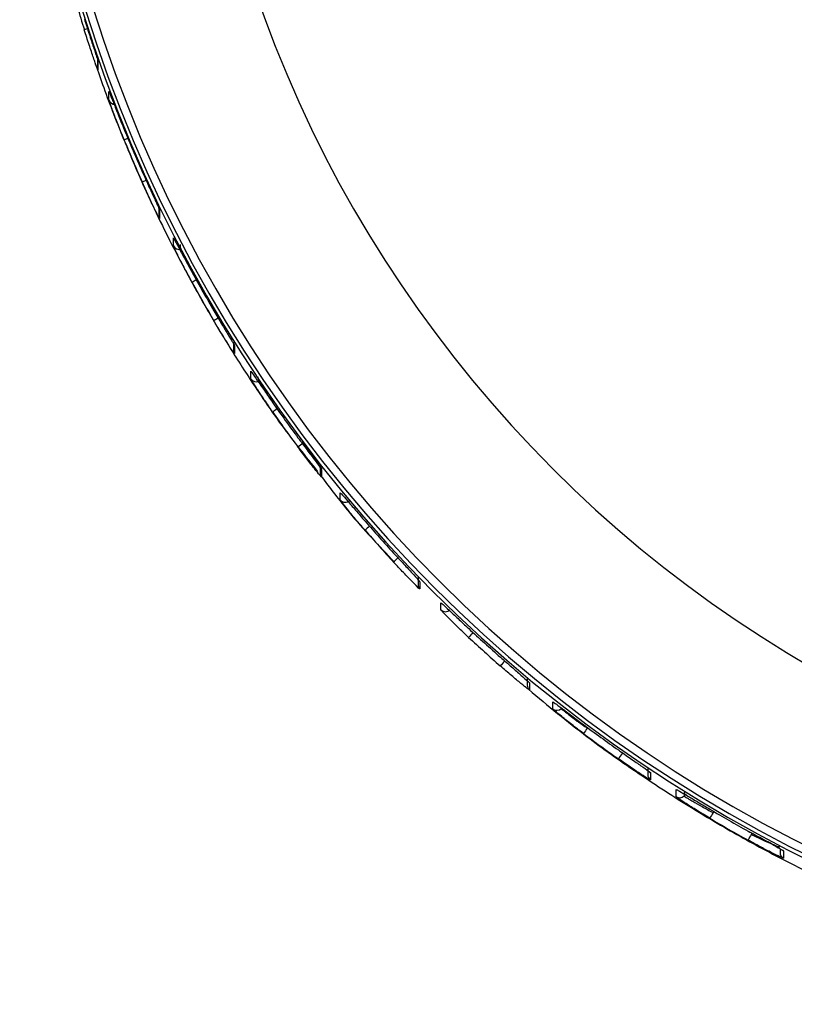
# Model space of a CAD drawing. Header units: millimetres. Extents: x -198 to 46, y -259 to 41.
# Tile 1 of 7: x -87 to -50, y -258 to -212. Entities that reach past the tile are written whole.
import ezdxf

# ---------------------------------------------------------------- set-up
doc = ezdxf.new("R2010")
doc.units = ezdxf.units.MM

msp = doc.modelspace()

# ---------------------------------------------------------------- linework, layer by layer
at = {"color": 7, "linetype": 'Continuous', "lineweight": 25}
for p, q in [((-83.302, -213.425), (-83.303, -213.861)), ((-83.286, -213.524), (-83.287, -213.96)), ((-82.76, -215.394), (-82.759, -214.985)), ((-80.409, -220.427), (-80.41, -220.836)), ((-80.379, -220.558), (-80.38, -220.967)), ((-79.721, -222.268), (-79.72, -221.888)), ((-76.89, -226.805), (-76.891, -227.186)), ((-76.844, -226.965), (-76.845, -227.346)), ((-76.068, -228.533), (-76.067, -228.177)), ((-72.803, -232.616), (-72.804, -232.972)), ((-72.739, -232.802), (-72.74, -233.158)), ((-71.853, -234.243), (-71.852, -233.904)), ((-68.18, -237.891), (-68.181, -238.229)), ((-68.095, -238.101), (-68.095, -238.439)), ((-68.289, -238.279), (-68.164, -238.417)), ((-67.103, -239.428), (-67.102, -239.097)), ((-63.031, -242.641), (-63.032, -242.972)), ((-62.923, -242.872), (-62.924, -243.204)), ((-61.826, -244.097), (-61.825, -243.763)), ((-60.182, -244.985), (-60.203, -245.006)), ((-57.351, -246.859), (-57.352, -247.193)), ((-57.264, -247.071), (-57.217, -247.11)), ((-57.217, -247.11), (-57.218, -247.444)), ((-56.011, -248.236), (-56.01, -247.892)), ((-55.638, -248.018), (-55.638, -248.195)), ((-55.638, -248.195), (-55.545, -248.101)), ((-54.226, -248.938), (-54.272, -248.985)), ((-52.474, -250.015), (-52.418, -249.96)), ((-51.113, -250.685), (-51.114, -250.865)), ((-51.003, -250.752), (-50.95, -250.787)), ((-50.95, -250.787), (-50.951, -251.132))]:
    msp.add_line(p, q, dxfattribs=at)
for centre, radius, start, end in [((-20.471, -191.522), 66.5, 179.99678, 359.97195), ((-20.47, -191.463), 66.367, 179.99679, 359.97195), ((-20.47, -191.452), 65.997, 179.99678, 359.97195), ((-20.47, -191.407), 58.5, 179.99692, 359.97182), ((-20.504, -192.177), 66.468, 195.45353, 197.42468), ((-83.207, -213.831), 1.89, 106.2581, 112.2162), ((-83.004, -213.861), 0.3, 179.8509, 199.169), ((-82.479, -215.289), 0.3, 200.514, 272.4399), ((-20.499, -191.655), 66.472, 202.20865, 204.07403), ((-81.179, -218.977), 1.909, 111.174, 116.8523), ((-20.5, -192.148), 66.472, 202.20865, 204.07403), ((-79.678, -222.142), 3.252, 113.2389, 117.723), ((-80.11, -220.837), 0.3, 179.8511, 205.7336), ((-79.454, -222.132), 0.3, 207.0178, 286.642), ((-20.495, -191.653), 66.477, 208.64282, 210.43903), ((-77.584, -225.919), 2.306, 117.3388, 122.935), ((-20.496, -192.118), 66.477, 208.64282, 210.43903), ((-75.639, -229.041), 3.904, 119.3343, 123.7907), ((-76.591, -227.187), 0.3, 179.8512, 212.044), ((-75.817, -228.368), 0.3, 213.2894, 297.1408), ((-20.49, -191.65), 66.482, 214.8704, 216.62438), ((-72.782, -232.973), 3.652, 124.1452, 128.1214), ((-20.491, -192.09), 66.482, 214.8704, 216.62438), ((-71.146, -235.002), 4.227, 125.603, 129.7279), ((-72.504, -232.973), 0.3, 179.8516, 218.1975), ((-71.621, -234.052), 0.3, 219.419, 313.8172), ((-20.486, -191.647), 66.488, 220.97854, 222.71226), ((-67.73, -238.736), 4.256, 130.1678, 133.919), ((-20.487, -192.069), 66.488, 220.97854, 222.71226), ((-66.022, -240.425), 4.649, 131.783, 135.5397), ((-67.881, -238.23), 0.3, 179.8521, 224.2726), ((-66.893, -239.215), 0.3, 225.485, 314.9739), ((-20.482, -191.643), 66.494, 227.04077, 228.77402), ((-61.959, -243.981), 5.036, 136.1824, 139.6546), ((-20.483, -192.058), 66.494, 227.04077, 228.77402), ((-60.233, -245.331), 5.217, 137.9453, 141.2986), ((-62.732, -242.973), 0.3, 179.8522, 230.3398), ((-61.639, -243.862), 0.3, 231.5564, 314.9736), ((-55.646, -248.519), 5.754, 142.3741, 145.4174), ((-20.478, -191.638), 66.499, 233.12579, 234.87833), ((-20.479, -192.056), 66.499, 233.12579, 234.87833), ((-53.692, -249.716), 6.011, 144.1587, 147.0729), ((-57.052, -247.194), 0.3, 179.8533, 236.467), ((-55.85, -247.983), 0.3, 237.703, 314.9735), ((-20.475, -191.634), 66.505, 239.30473, 241.09839), ((-48.462, -252.522), 6.802, 148.6684, 151.2462), ((-20.476, -192.063), 66.505, 239.30473, 241.09839), ((-46.212, -253.558), 7.195, 150.4968, 152.9345), ((-50.814, -250.865), 0.3, 179.8542, 242.7307)]:
    msp.add_arc(centre, radius, start, end, dxfattribs=at)
for points, knots in [([(-83.921, -211.561), (-83.845, -211.8), (-83.693, -212.279), (-83.516, -212.817), (-83.403, -213.159), (-83.338, -213.357), (-83.294, -213.492), (-83.288, -213.513), (-83.286, -213.524)], [0, 0, 0, 0, 0.249824, 0.499254, 0.625744, 0.749563, 0.875378, 1, 1, 1, 1]), ([(-83.287, -213.96), (-83.29, -213.955), (-83.295, -213.944), (-83.339, -213.826), (-83.405, -213.643), (-83.518, -213.318), (-83.695, -212.795), (-83.846, -212.319), (-83.922, -212.081)], [0, 0, 0, 0, 0.12611, 0.251007, 0.374815, 0.501351, 0.750428, 1, 1, 1, 1]), ([(-83.405, -213.676), (-83.274, -214.05), (-82.998, -214.843), (-82.536, -216.071), (-82.131, -217.089), (-81.803, -217.878), (-81.566, -218.435), (-81.296, -219.052), (-80.86, -220.02), (-80.428, -220.931), (-79.795, -222.21), (-79.079, -223.591), (-78.073, -225.389), (-76.972, -227.222), (-75.823, -228.992), (-74.5, -230.932), (-73.492, -232.191), (-72.919, -232.908)], [0, 0, 0, 0, 0.054013, 0.114511, 0.179116, 0.203629, 0.231206, 0.261847, 0.295553, 0.376242, 0.399603, 0.490584, 0.588618, 0.680851, 0.781975, 0.875856, 1, 1, 1, 1]), ([(-82.041, -217.274), (-82.134, -217.044), (-82.319, -216.585), (-82.516, -216.069), (-82.638, -215.742), (-82.706, -215.554), (-82.751, -215.425), (-82.757, -215.404), (-82.76, -215.394)], [0, 0, 0, 0, 0.2499181, 0.4992266, 0.6255563, 0.7495385, 0.875341, 1, 1, 1, 1]), ([(-82.759, -214.985), (-82.756, -214.99), (-82.75, -214.999), (-82.705, -215.112), (-82.636, -215.286), (-82.515, -215.596), (-82.317, -216.096), (-82.132, -216.552), (-82.04, -216.781)], [0, 0, 0, 0, 0.12619, 0.250901, 0.374832, 0.501164, 0.750441, 1, 1, 1, 1]), ([(-81.189, -218.771), (-81.089, -218.994), (-80.888, -219.44), (-80.662, -219.932), (-80.521, -220.237), (-80.441, -220.412), (-80.389, -220.53), (-80.382, -220.549), (-80.379, -220.558)], [0, 0, 0, 0, 0.250026, 0.49921, 0.625078, 0.749494, 0.875047, 1, 1, 1, 1]), ([(-80.38, -220.967), (-80.397, -220.938), (-80.431, -220.88), (-80.662, -220.411), (-80.926, -219.85), (-81.102, -219.459), (-81.191, -219.264)], [0, 0, 0, 0, 0.279826, 0.5593229, 0.7795145, 1, 1, 1, 1]), ([(-79.72, -221.888), (-79.703, -221.915), (-79.668, -221.971), (-79.429, -222.421), (-79.141, -222.959), (-78.938, -223.332), (-78.837, -223.519)], [0, 0, 0, 0, 0.279829, 0.559325, 0.779531, 1, 1, 1, 1]), ([(-78.838, -223.984), (-78.953, -223.77), (-79.183, -223.344), (-79.427, -222.872), (-79.575, -222.578), (-79.657, -222.41), (-79.711, -222.296), (-79.718, -222.278), (-79.721, -222.268)], [0, 0, 0, 0, 0.2500113, 0.4991563, 0.6249442, 0.7494725, 0.8750295, 1, 1, 1, 1]), ([(-79.401, -222.2), (-79.405, -222.215), (-79.418, -222.268), (-79.375, -222.41), (-79.27, -222.665), (-79.083, -223.044), (-78.92, -223.351), (-78.832, -223.518)], [0, 0, 0, 0, 0.065608, 0.234391, 0.445838, 0.700405, 1, 1, 1, 1]), ([(-77.809, -225.332), (-77.687, -225.539), (-77.442, -225.953), (-77.173, -226.402), (-77.008, -226.678), (-76.916, -226.834), (-76.855, -226.939), (-76.848, -226.957), (-76.844, -226.965)], [0, 0, 0, 0, 0.250031, 0.499121, 0.62462, 0.749443, 0.874851, 1, 1, 1, 1]), ([(-76.845, -227.346), (-76.864, -227.321), (-76.903, -227.272), (-77.171, -226.854), (-77.488, -226.34), (-77.703, -225.978), (-77.81, -225.797)], [0, 0, 0, 0, 0.279951, 0.559426, 0.779607, 1, 1, 1, 1]), ([(-76.067, -228.177), (-76.063, -228.18), (-76.055, -228.187), (-75.974, -228.3), (-75.783, -228.576), (-75.442, -229.074), (-75.171, -229.465), (-75.035, -229.66)], [0, 0, 0, 0, 0.1261479, 0.2514023, 0.5007158, 0.7502436, 1, 1, 1, 1]), ([(-75.037, -230.1), (-75.172, -229.903), (-75.444, -229.51), (-75.785, -228.992), (-75.975, -228.693), (-76.057, -228.558), (-76.064, -228.541), (-76.068, -228.533)], [0, 0, 0, 0, 0.250307, 0.499704, 0.749114, 0.874686, 1, 1, 1, 1]), ([(-75.734, -228.438), (-75.735, -228.454), (-75.741, -228.507), (-75.682, -228.64), (-75.551, -228.874), (-75.327, -229.222), (-75.135, -229.505), (-75.031, -229.658)], [0, 0, 0, 0, 0.07768, 0.244947, 0.453751, 0.704684, 1, 1, 1, 1]), ([(-73.847, -231.312), (-73.704, -231.503), (-73.419, -231.884), (-73.052, -232.372), (-72.79, -232.72), (-72.756, -232.775), (-72.739, -232.802)], [0, 0, 0, 0, 0.250621, 0.500313, 0.750055, 1, 1, 1, 1]), ([(-73.607, -231.566), (-73.493, -231.726), (-73.265, -232.048), (-73.015, -232.384), (-72.865, -232.581), (-72.749, -232.728), (-72.729, -232.748), (-72.716, -232.761)], [0, 0, 0, 0, 0.249733, 0.499211, 0.627029, 0.75324, 1, 1, 1, 1]), ([(-72.74, -233.158), (-72.744, -233.155), (-72.753, -233.15), (-72.842, -233.046), (-73.051, -232.791), (-73.422, -232.319), (-73.706, -231.941), (-73.848, -231.751)], [0, 0, 0, 0, 0.126162, 0.251437, 0.50077, 0.750259, 1, 1, 1, 1]), ([(-72.78, -233.087), (-72.339, -233.673), (-71.265, -235.102), (-70.024, -236.406), (-69.292, -237.175)], [0, 0, 0, 0, 0.410518, 1, 1, 1, 1]), ([(-71.852, -233.904), (-71.835, -233.92), (-71.8, -233.952), (-71.53, -234.263), (-71.145, -234.712), (-70.836, -235.07), (-70.681, -235.248)], [0, 0, 0, 0, 0.250514, 0.500166, 0.749971, 1, 1, 1, 1]), ([(-70.682, -235.671), (-70.837, -235.49), (-71.147, -235.13), (-71.532, -234.662), (-71.801, -234.323), (-71.836, -234.27), (-71.853, -234.243)], [0, 0, 0, 0, 0.250589, 0.500277, 0.75004, 1, 1, 1, 1]), ([(-69.339, -236.747), (-69.178, -236.921), (-68.856, -237.269), (-68.443, -237.711), (-68.152, -238.026), (-68.114, -238.076), (-68.095, -238.101)], [0, 0, 0, 0, 0.250582, 0.500261, 0.750026, 1, 1, 1, 1]), ([(-68.095, -238.439), (-68.115, -238.425), (-68.153, -238.397), (-68.445, -238.109), (-68.858, -237.687), (-69.179, -237.342), (-69.34, -237.169)], [0, 0, 0, 0, 0.250533, 0.50019, 0.74998, 1, 1, 1, 1]), ([(-65.797, -240.721), (-65.97, -240.558), (-66.315, -240.233), (-66.745, -239.809), (-67.045, -239.503), (-67.084, -239.453), (-67.103, -239.428)], [0, 0, 0, 0, 0.250582, 0.50026, 0.750025, 1, 1, 1, 1]), ([(-67.102, -239.097), (-67.083, -239.111), (-67.044, -239.138), (-66.743, -239.418), (-66.313, -239.823), (-65.968, -240.144), (-65.796, -240.306)], [0, 0, 0, 0, 0.250534, 0.50019, 0.74998, 1, 1, 1, 1]), ([(-64.303, -241.654), (-64.124, -241.81), (-63.767, -242.123), (-63.31, -242.519), (-62.987, -242.803), (-62.944, -242.849), (-62.923, -242.872)], [0, 0, 0, 0, 0.2505881, 0.5002755, 0.7500391, 1, 1, 1, 1]), ([(-62.924, -243.204), (-62.945, -243.192), (-62.988, -243.167), (-63.312, -242.911), (-63.769, -242.533), (-64.126, -242.224), (-64.304, -242.069)], [0, 0, 0, 0, 0.250516, 0.500168, 0.749972, 1, 1, 1, 1]), ([(-62.975, -243.171), (-62.064, -243.93), (-60.427, -245.295), (-57.885, -247.086), (-55.482, -248.656), (-53.019, -250.11), (-50.706, -251.35), (-48.353, -252.499), (-46.001, -253.538), (-43.802, -254.408), (-42.46, -254.88), (-41.952, -255.059)], [0, 0, 0, 0, 0.146009, 0.262408, 0.383082, 0.500205, 0.615515, 0.707371, 0.824072, 0.933428, 1, 1, 1, 1]), ([(-60.383, -245.253), (-60.573, -245.109), (-60.952, -244.821), (-61.428, -244.442), (-61.761, -244.165), (-61.804, -244.12), (-61.826, -244.097)], [0, 0, 0, 0, 0.250619, 0.50031, 0.750053, 1, 1, 1, 1]), ([(-61.825, -243.763), (-61.803, -243.775), (-61.76, -243.799), (-61.426, -244.048), (-60.95, -244.408), (-60.571, -244.693), (-60.382, -244.835)], [0, 0, 0, 0, 0.250504, 0.500149, 0.749949, 1, 1, 1, 1]), ([(-61.427, -244.074), (-61.41, -244.092), (-61.384, -244.118), (-61.229, -244.243), (-61.027, -244.401), (-60.686, -244.66), (-60.364, -244.89), (-60.203, -245.006)], [0, 0, 0, 0, 0.246695, 0.372754, 0.500332, 0.749702, 1, 1, 1, 1]), ([(-58.736, -246.03), (-58.541, -246.168), (-58.15, -246.442), (-57.644, -246.795), (-57.358, -246.997), (-57.234, -247.09), (-57.223, -247.103), (-57.217, -247.11)], [0, 0, 0, 0, 0.250305, 0.499701, 0.749113, 0.874681, 1, 1, 1, 1]), ([(-57.218, -247.444), (-57.224, -247.443), (-57.236, -247.44), (-57.359, -247.369), (-57.646, -247.189), (-58.152, -246.855), (-58.542, -246.584), (-58.737, -246.448)], [0, 0, 0, 0, 0.126149, 0.251404, 0.500719, 0.750246, 1, 1, 1, 1]), ([(-56.01, -247.892), (-55.979, -247.905), (-55.917, -247.931), (-55.487, -248.187), (-54.967, -248.498), (-54.605, -248.713), (-54.424, -248.821)], [0, 0, 0, 0, 0.279954, 0.559429, 0.779608, 1, 1, 1, 1]), ([(-54.425, -249.25), (-54.631, -249.126), (-55.042, -248.879), (-55.57, -248.544), (-55.865, -248.347), (-55.993, -248.256), (-56.005, -248.243), (-56.011, -248.236)], [0, 0, 0, 0, 0.250348, 0.499755, 0.749122, 0.874686, 1, 1, 1, 1]), ([(-55.638, -248.195), (-55.633, -248.2), (-55.623, -248.21), (-55.543, -248.262), (-55.415, -248.342), (-55.184, -248.48), (-54.802, -248.699), (-54.449, -248.889), (-54.272, -248.985)], [0, 0, 0, 0, 0.120988, 0.244577, 0.371085, 0.500812, 0.749925, 1, 1, 1, 1]), ([(-52.617, -249.856), (-52.405, -249.972), (-51.982, -250.206), (-51.519, -250.459), (-51.235, -250.616), (-51.075, -250.707), (-50.969, -250.769), (-50.957, -250.781), (-50.95, -250.787)], [0, 0, 0, 0, 0.250012, 0.499153, 0.624925, 0.74947, 0.87502, 1, 1, 1, 1]), ([(-52.615, -249.852), (-52.489, -249.921), (-52.245, -250.055), (-51.908, -250.237), (-51.627, -250.386), (-51.407, -250.498), (-51.259, -250.561), (-51.17, -250.596), (-51.158, -250.574), (-51.155, -250.568)], [0, 0, 0, 0, 0.185866, 0.360673, 0.524628, 0.676963, 0.817882, 0.94685, 1, 1, 1, 1]), ([(-52.474, -250.015), (-52.291, -250.102), (-51.926, -250.277), (-51.523, -250.456), (-51.273, -250.563), (-51.186, -250.597), (-51.144, -250.614)], [0, 0, 0, 0, 0.3331477, 0.6659642, 0.8388534, 1, 1, 1, 1]), ([(-50.951, -251.132), (-50.985, -251.121), (-51.053, -251.099), (-51.515, -250.872), (-52.059, -250.589), (-52.432, -250.386), (-52.619, -250.284)], [0, 0, 0, 0, 0.279835, 0.559331, 0.779532, 1, 1, 1, 1])]:
    msp.add_open_spline(points, degree=3, knots=knots, dxfattribs=at)

doc.saveas('drawing.dxf')
